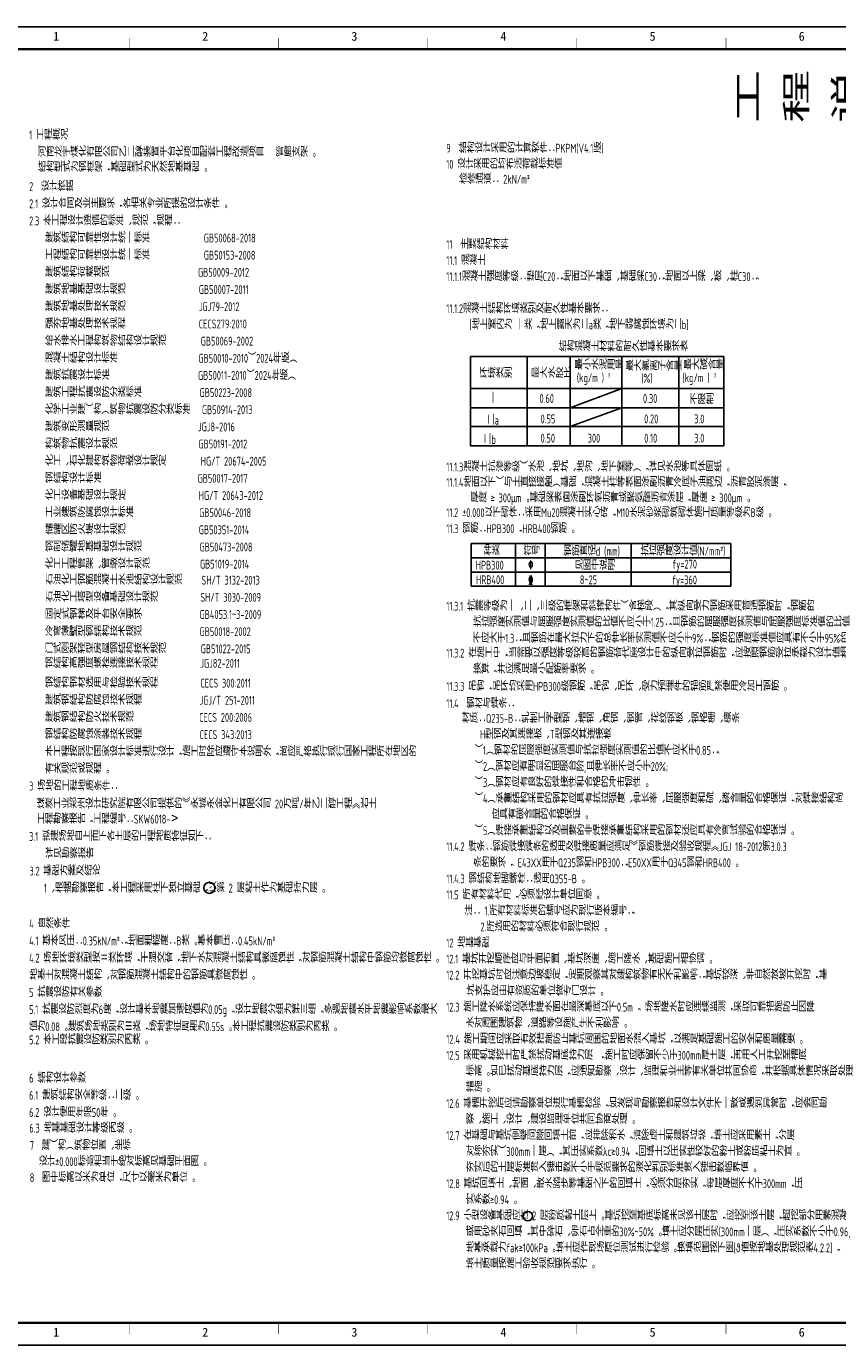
# Model space of a CAD drawing. Extents: x -294221 to 474257, y -25219 to 114942.
# Tile 2 of 69: x -253127 to -216587, y -11283 to 48167. Entities that reach past the tile are written whole.
import ezdxf
from ezdxf.enums import TextEntityAlignment as Align

# ---------------------------------------------------------------- set-up
doc = ezdxf.new("R2010")
doc.units = 0
doc.header["$LTSCALE"] = 1000
doc.layers.add('BORDER', color=7, linetype='Continuous')
doc.layers.add('说明', color=2, linetype='Continuous')
doc.styles.add('QC_宋体', font='txt')
doc.styles.add('TSSD_Rein', font='Tssdeng.shx', dxfattribs={"width": 0.7, "bigfont": '@@tssdchn.shx'})

# ---------------------------------------------------------------- blocks, each defined once
blk = doc.blocks.new('A1E图框')
for points, const_width in [([(0, 0), (841, 0), (841, 594), (0, 594)], 0.5), ([(25, 10), (831, 10), (831, 584), (25, 584)], 1)]:
    blk.add_lwpolyline(points, close=True, dxfattribs=dict(const_width=const_width))
at = {"const_width": 0.2}
for points in [[(92.17, 589), (92.17, 584)], [(159.33, 589), (159.33, 584)], [(226.5, 589), (226.5, 584)], [(293.67, 589), (293.67, 584)], [(360.83, 589), (360.83, 584)], [(92.17, 10), (92.17, 5)], [(159.33, 10), (159.33, 5)], [(226.5, 10), (226.5, 5)], [(293.67, 10), (293.67, 5)], [(360.83, 10), (360.83, 5)]]:
    blk.add_lwpolyline(points, dxfattribs=at)
at = {"style": 'QC_宋体'}
for s, p in [('1', (59.1, 589.78)), ('2', (126.27, 589.78)), ('3', (193.44, 589.78)), ('4', (260.61, 589.78)), ('5', (327.78, 589.78)), ('6', (394.95, 589.78)), ('1', (59.1, 5.78)), ('2', (126.27, 5.78)), ('3', (193.44, 5.78)), ('4', (260.61, 5.78)), ('5', (327.78, 5.78)), ('6', (394.95, 5.78))]:
    blk.add_text(s, height=4, dxfattribs=at).set_placement(p, align=Align.MIDDLE_CENTER)

msp = doc.modelspace()

# ---------------------------------------------------------------- linework, layer by layer
for p, q in [((-233127.22, 33296.681), (-221710.938, 33296.681)), ((-233127.22, 33296.681), (-233127.22, 29272.198)), ((-230563.776, 33296.681), (-230563.776, 29272.198)), ((-228632.247, 33296.681), (-228632.247, 29272.198)), ((-226309.815, 33296.681), (-226309.815, 29272.198)), ((-223734.444, 33296.681), (-223734.444, 29272.198)), ((-221710.938, 33296.681), (-221710.938, 29272.198)), ((-233127.22, 31850.934), (-221710.938, 31850.934)), ((-228632.247, 30981.698), (-226309.815, 31850.934)), ((-233127.22, 30981.698), (-221710.938, 30981.698)), ((-228632.247, 30141.435), (-226309.815, 30981.698)), ((-233127.22, 30141.435), (-221710.938, 30141.435)), ((-233127.22, 29272.198), (-221710.938, 29272.198))]:
    msp.add_line(p, q)
at = {"layer": 'BORDER'}
msp.add_lwpolyline([(-257698.734, -11257.991), (-257698.734, 48142.009), (-173598.734, 48142.009), (-173598.734, -11257.991)], close=True, dxfattribs=at)
at = {"layer": 'BORDER', "const_width": 50}
msp.add_lwpolyline([(-255198.734, -10257.991), (-255198.734, 47142.009), (-174598.734, 47142.009), (-174598.734, -10257.991)], close=True, dxfattribs=at)
at = {"layer": '说明', "color": 0}
for p, q in [((-233092.724, 24858.555), (-221390.679, 24858.555)), ((-233092.724, 24858.555), (-233092.724, 22938.555)), ((-231092.724, 24858.555), (-231092.724, 22938.555)), ((-229762.639, 22938.555), (-229762.639, 24858.555)), ((-225880.141, 24858.555), (-225880.141, 22938.555)), ((-221390.679, 24858.555), (-221390.679, 22938.555)), ((-233092.724, 24218.555), (-221390.679, 24218.555)), ((-233092.724, 23578.555), (-221390.679, 23578.555)), ((-233092.724, 22938.555), (-221390.679, 22938.555))]:
    msp.add_line(p, q, dxfattribs=at)
at = {"layer": '说明', "color": 3}
msp.add_circle((-244882.923, 9345.586), 250.328, dxfattribs=at)
at = {"layer": '说明', "color": 0}
msp.add_circle((-230539.152, -5447.37), 206.91, dxfattribs=at)

# ---------------------------------------------------------------- block references
at = {"xscale": 100, "yscale": 100, "zscale": 100}
msp.add_blockref('A1E图框', (-257698.734, -11257.991), dxfattribs=at)

# ---------------------------------------------------------------- texts
at = {"style": 'TSSD_Rein', "width": 0.7}
msp.add_text('工 程 说 明', height=2000, dxfattribs=at).set_placement((-217384.563, 45004.1), align=Align.MIDDLE)
for s, p in [('0.60', (-230015.481, 31198.24)), ('0.30', (-225352.409, 31198.24)), ('不限制', (-223251.331, 31148.24)), ('一', (-232292.638, 31198.24)), ('二a', (-232398.72, 30217.974)), ('0.55', (-229967.954, 30278.554)), ('0.20', (-225300.095, 30278.554)), ('3.0', (-223046.645, 30278.554)), ('二b', (-232545.441, 29348.737)), ('0.50', (-229967.954, 29409.317)), ('300', (-227843.476, 29409.317)), ('0.10', (-225300.095, 29409.317)), ('3.0', (-223046.645, 29409.317))]:
    msp.add_text(s, height=400, dxfattribs=at).set_placement(p)
at = {"layer": '说明', "color": 0, "style": 'TSSD_Rein', "width": 0.7}
for s, p in [('1 工程概况', (-253004.237, 43066.66)), ('9  结构设计采用的计算软件：PKPM(V4.1版)', (-234212.522, 42475.777)), ('10 设计采用的均布活荷载标准值', (-234212.522, 41752.7)), ('2  设计依据', (-253004.237, 40747.429)), ('2.1 设计合同及业主要求，各相关专业所提的设计条件。', (-253004.237, 39974.352)), ('2.3 本工程设计遵循的标准、规范，规程：', (-253004.237, 39201.275)), ('工程结构可靠性设计统一标准              GB50153-2008', (-252294.069, 37655.121)), ('11  主要结构材料', (-234212.522, 38137.316)), ('11.1 混凝土', (-234212.522, 37414.239)), ('建筑结构荷载规范                       GB50009-2012', (-252294.069, 36882.045)), ('建筑地基基础设计规范                   GB50007-2011', (-252294.069, 36108.968)), ('建筑地基处理技术规范                   JGJ79-2012', (-252294.069, 35335.891)), ('11.1.2混凝土结构环境类别及耐久性基本要求：', (-234212.522, 35245.008)), ('强夯地基处理技术规程                   CECS279:2010', (-252294.069, 34556.676)), ('[地上室内为 一类，地上露天为二a类，地下弱腐蚀环境为二b]', (-233178.742, 34521.931)), ('给水排水工程构筑物结构设计规范         GB50069-2002', (-252294.069, 33783.599)), ('结构混凝土材料的耐久性基本要求表', (-229155.507, 33533.418)), ('混凝土结构设计标准                     GB50010-2010（2024年版）', (-252294.069, 33010.522)), ('建筑抗震设计标准                       GB50011-2010（2024年版）', (-252294.069, 32237.445)), ('建筑工程抗震设防分类标准               GB50223-2008', (-252294.069, 31464.368)), ('化学工业建（构）筑物抗震设防分类标准   GB50914-2013', (-252294.069, 30691.291)), ('建筑变形测量规范                       JGJ8-2016', (-252294.069, 29918.214)), ('构筑物抗震设计规范                     GB50191-2012', (-252294.069, 29145.137)), ('化工、石化建构筑物荷载设计规定         HG/T 20674-2005', (-252294.069, 28372.06)), ('11.1.3混凝土抗渗等级（水池、地坑、地沟、地下室等），详见水池等具体图纸。', (-234212.522, 28110.288)), ('11.1.4地面以下（与土直接接触）基础，混凝土柱等表面涂刷沥青冷底子油两边，沥青胶泥涂层，', (-234212.522, 27416.091)), ('化工设备基础设计规定                   HG/T 20643-2012', (-252294.069, 26825.906)), ('厚度 ≥ 300μm。基础梁表面涂刷环氧沥青或聚氨酯沥青涂层，厚度 ≥ 300μm。', (-233120.437, 26721.895)), ('11.2 ±0.000以下砌体：采用Mu20混凝土实心砖，M10水泥砂浆砌筑砌体施工质量等级为B级。', (-234212.522, 26053.014)), ('储罐区防火堤设计规范                   GB50351-2014', (-252294.069, 25279.753)), ('11.3 钢筋：HPB300，HRB400钢筋。', (-234212.522, 25329.938)), ('钢制储罐地基基础设计规范               GB50473-2008', (-252294.069, 24506.676)), ('化工工程管架、管墩设计规范             GB51019-2014', (-252294.069, 23733.599)), ('HPB300', (-232884.163, 23686.759)), ('\x82', (-230528.307, 23704.836)), ('见图中说明', (-228422.677, 23667.874)), ('石油化工钢筋混凝土水池结构设计规范     SH/T 3132-2013', (-252294.069, 23009.318)), ('HRB400', (-232870.08, 23027.874)), ('\x84', (-230528.307, 23027.874)), ('8~25', (-228197.944, 23027.874)), ('石油化工塔型设备基础设计规范           SH/T 3030-2009', (-252294.069, 22236.241)), ('11.3.1 抗震等级为一、二、三级的框架和斜撑构件（含梯段），其纵向受力钢筋采用普通钢筋时，钢筋的', (-234212.522, 21837.763)), ('固定式钢梯及平台安全要求               GB4053.1~3-2009', (-252294.069, 21463.164)), ('抗拉强度实测值与屈服强度实测值的比值不应小于1.25；且钢筋的屈服强度实测值与屈服强度标准值的比值', (-233015.918, 21114.686)), ('冷弯薄壁型钢结构技术规范               GB50018-2002  ', (-252294.069, 20690.087)), ('不应大于1.3；且钢筋在最大拉力下的总伸长率实测值不应小于9%%%；钢筋的强度标准值应具有不小于95%%%的保证率。', (-233015.918, 20391.609)), ('门式刚架轻型房屋钢结构技术规范         GB51022-2015', (-252294.069, 19917.01)), ('11.3.2 在施工中，当需要以强度等级较高的钢筋替代原设计中的纵向受拉钢筋时，应按照钢筋受拉承载力设计值相等的原则', (-234212.522, 19723.983)), ('换算，并应满足最小配筋率要求。', (-233015.918, 19000.906)), ('钢结构钢材选用与检验技术规程           CECS 300:2011', (-252294.069, 18370.856)), ('11.3.3 吊钩，吊环均采用HPB300级钢筋，吊钩、吊环、受力预埋件的锚筋严禁使用冷加工钢筋。', (-234212.522, 18222.378)), ('建筑钢结构防腐蚀技术规程               JGJ/T 251-2011', (-252294.069, 17597.779)), ('11.4  钢材与焊条：', (-234212.522, 17449.803)), ('建筑钢结构防火技术规范                 CECS 200:2006', (-252294.069, 16824.702)), ('材质：Q235-B：轧制工字型钢、槽钢、角钢、钢管、花纹钢板、钢格栅、檩条', (-233518.884, 16783.971)), ('钢结构防腐蚀涂装技术规程               CECS 343:2013', (-252294.069, 16051.625)), ('H型钢及其连接板、T型钢及其连接板', (-232697.842, 16060.894)), ('本工程按现行国家设计标准进行设计，施工时除应遵守本说明外，尚应严格执行现行国家工程所在地区的', (-252294.069, 15278.548)), ('（1）钢材的屈服强度实测值与抗拉强度实测值的比值不应大于0.85；', (-232925.654, 15337.817)), ('有关规范或规程。', (-252294.069, 14505.472)), ('（2）钢材应有明显的屈服台阶,且伸长率不应小于20%%%;', (-232925.654, 14614.74)), ('（3）钢材应有良好的焊接性和合格的冲击韧性。', (-232925.654, 13891.663)), ('3 场地的工程地质条件：', (-253004.237, 13732.395)), ('（4）承重结构采用的钢材应具有抗拉强度、伸长率、屈服强度和硫、磷含量的合格保证，对焊接结构尚', (-232925.654, 13168.586)), ('应具有碳含量的合格保证。', (-232173.308, 12445.509)), ('3.1 拟建场地自上而下各土层的工程地质特征如下：', (-253004.237, 11460.134)), ('（5）焊接承重结构以及重要的非焊接承重结构采用的钢材还应具有冷弯试验的合格保证。', (-232925.654, 11722.432)), ('11.4.2 焊条：钢筋焊接焊条的选用及焊接质量应满足《钢筋焊接及验收规程》JGJ 18-2012第3.0.3', (-234212.522, 10999.355)), ('详见勘察报告', (-252277.621, 10687.057)), ('条的要求， E43XX用于Q235钢和HPB300；E50XX用于Q345钢和HRB400。', (-232991.532, 10276.279)), ('3.2 基础方案及结论', (-252988.244, 9904.945)), ('11.5 所有材料代用，必须经设计单位同意。', (-234212.522, 8830.125)), ('注： 1.所有材料标准的编号应为现行版本编号；', (-233397.13, 8107.048)), ('4 自然条件', (-253004.237, 7526.758)), ('2.所选用的材料必须符合现行规范。', (-232675.351, 7383.971)), ('12 地基基础', (-234212.522, 6660.894)), ('12.1 基坑开挖顺序应与平面布置、基坑深度、施工降水、基础施工相协调。', (-234212.522, 5937.817)), ('12.2 开挖基坑时应注意边坡稳定，定期观察其对建构筑物有无不利影响；基坑较深、非自然放坡开挖时，基', (-234212.522, 5214.74)), ('5 抗震设防有关参数', (-253004.237, 4434.45)), ('坑支护应由有资质的单位做专门设计。', (-233312.194, 4491.663)), ('12.3 施工降水系统应保持降水面在最深基底以下0.5m， 场地降水时应连续监测，采取可靠措施防止因降', (-234212.522, 3768.586)), ('水对周围建筑物、道路等设施产生不利影响。', (-233334.483, 3045.509)), ('12.4 施工期间应采取有效措施防止基坑周围的地面水流入基坑，以满足基础施工的安全和质量需要。', (-234212.522, 2322.432)), ('12.5 采用机械挖土时严禁扰动基底持力层 ，施工时应保留不少于300mm厚土层，再用人工开挖至槽底', (-234212.522, 1599.355)), ('标高。如已扰动基底持力层，应通知勘察、设计、监理和业主等有关单位共同协商，并根据具体情况采取处理', (-233334.483, 876.279)), ('6 结构设计参数', (-253004.237, 569.066)), ('措施。', (-233334.483, 153.202)), ('6.1 建筑结构安全等级：二级。', (-253004.237, -204.011)), ('6.2 设计使用年限50年。', (-253004.237, -977.088)), ('12.6 基槽开挖后应请勘察单位进行基槽检验，如发现与勘察报告和设计文件不一致或遇到异常时，应会同勘', (-234212.522, -569.875)), ('察、施工、设计、建设监理单位共同协商处理。', (-233334.483, -1292.952)), ('12.7 在基础与基坑侧壁间隙回填土前，应排除积水，清除虚土和建筑垃圾，填土应采用素土，分层', (-234212.522, -2016.029)), ('7  建（构）筑物位置、坐标', (-252976.66, -2467.508)), ('对称夯实（300mm一层），其压实系数λc≥0.94，回填土以压实性较好的粉土或粉质粘土为宜。', (-233334.483, -2739.106)), ('设计±0.000标高相当于绝对标高见基础平面图。', (-252560.049, -3190.585)), ('8  图中标高以米为单位，尺寸以毫米为单位。', (-252976.66, -3913.662)), ('夯实后的土层标准贯入锤击数不小于规范要求的液化判别标准贯入锤击数临界值。', (-233334.483, -3462.183)), ('12.8 基坑回填土、地面、散水踏步等基础之下的回填土，必须分层夯实，每层厚度不大于300mm，压', (-234212.522, -4185.26)), ('实系数≥0.94。', (-233334.483, -4908.337)), ('12.9 小型设备基础应在 2 层粉质黏土层上。基坑挖至基底标高未见该土层时，应挖至该土层，超挖部分用素混凝土垫至基础底', (-234212.522, -5631.414)), ('或用砂夹石回填，其中碎石、卵石占全重的30%%%~50%%%。填土应分层压实(300mm一层），压实系数不小于0.96,', (-233334.483, -6354.491)), ('地基承载力fak≥100kPa。填土应作现场原位测试进行检验。换填范围按下图[θ值按地基处理规范表4.2.2]，', (-233334.483, -7077.568)), ('填土质量按施工验收规范要求执行。', (-233334.483, -7800.645))]:
    msp.add_text(s, height=400, dxfattribs=at).set_placement(p)
at = {"layer": '说明', "color": 1, "style": 'TSSD_Rein', "width": 0.7}
for s, p in [('河南龙宇煤化有限公司乙二醇装置平台化项目配套工程改造项目   管廊支架。', (-252613.416, 42293.583)), ('结构型式为钢框架，基础型式为天然地基基础。', (-252608.707, 41616.006)), ('11.1.1混凝土强度等级：垫层C20；地面以下基础、基础梁C30；地面以上梁、板、柱C30；', (-234212.522, 36691.162)), ('11.4.3 钢结构地脚螺栓：选用Q355-B。', (-234212.522, 9553.202))]:
    msp.add_text(s, height=400, dxfattribs=at).set_placement(p)
at = {"layer": '说明', "color": 3, "style": 'TSSD_Rein', "width": 0.7}
for s, p in [('检修通道： 2kN/m\x8c2\x8d ', (-233642.308, 41078.546)), ('煤炭工业郑州设计研究院有限公司提供的《永城永金化工有限公司 20万吨/年乙二醇工程》岩土', (-252662.871, 12925.913)), ('工程勘察报告，工程编号：SKW6018-Ⅴ', (-252662.871, 12242.692)), ('1、根据勘察报告，本工程采用柱下独立基础，以第 2 层粘土作为基础持力层。', (-252336.994, 9131.868)), ('4.1 基本风压：0.35kN/m%%1402%%141；地面粗糙度：B类。基本雪压：0.45kN/m%%1402%%141 ', (-253004.237, 6753.681)), ('4.2 场地环境类型按Ⅱ类环境，干湿交替，地下水对混凝土结构具微腐蚀性，对钢筋混凝土结构中钢筋均微腐蚀性。', (-253004.237, 5980.604)), ('地基土对混凝土结构、对钢筋混凝土结构中的钢筋具微腐蚀性。', (-253004.237, 5207.527)), ('5.1 抗震设防烈度为6度，设计基本地震加速度值为0.05g，设计地震分组为第三组，多遇地震水平地震影响系数最大', (-253004.237, 3661.373)), ('值为0.08。建筑场地类别为Ⅲ类，场地特征周期为0.55s。本工程抗震设防类别为丙类。', (-253004.237, 2888.296)), ('5.2 本工段抗震设防类别为丙类。', (-253004.237, 2295.698)), ('6.3 地基基础设计等级丙级。', (-252994.426, -1683.417))]:
    msp.add_text(s, height=400, dxfattribs=at).set_placement(p)
at = {"layer": '说明', "color": 2, "style": 'TSSD_Rein', "width": 0.7}
for s, p in [('建筑结构可靠性设计统一标准              GB50068-2018', (-252294.069, 38428.198)), ('钢结构设计标准                         GB50017-2017', (-252294.069, 27598.983)), ('工业建筑防腐蚀设计标准                 GB50046-2018', (-252294.069, 26052.829))]:
    msp.add_text(s, height=400, dxfattribs=at).set_placement(p)
at = {"layer": '说明', "style": 'TSSD_Rein', "width": 0.7}
for s, height, p in [('环境类别', 400, (-232711.889, 32328.247)), ('最大水胶比', 400, (-230391.556, 32328.247)), ('最小水泥用量', 400, (-228435.104, 32704.917)), ('最大氯离子含量', 400, (-226151.916, 32651.345)), ('最大碱含量', 400, (-223527.629, 32704.917)), ('   (kg/m )', 400, (-228853.737, 32134.226)), ('3', 200, (-226946.098, 32347.289)), ('   (%)', 400, (-225947.899, 32112.244)), ('   (kg/m )', 400, (-224097.657, 32134.226)), ('3', 200, (-222177.691, 32351.081))]:
    msp.add_text(s, height=height, dxfattribs=at).set_placement(p)
at = {"layer": '说明', "color": 0, "style": 'TSSD_Rein', "width": 0.7}
for s, p in [('种类', (-232533.262, 24735.174)), ('符号', (-230731.185, 24735.174)), ('钢筋直径d (mm)', (-228936.239, 24712.787)), ('抗拉强度设计值(N/mm\x8c2\x8d)', (-225462.272, 24721.301)), ('fy=270', (-224029.5, 24131.646)), ('fy=360', (-224042.183, 23422.654))]:
    msp.add_text(s, height=400, dxfattribs=at).set_placement(p, align=Align.TOP_LEFT)
msp.add_text('钢结构高强度螺栓连接技术规程           JGJ82-2011', height=400, dxfattribs=at).set_placement((-252294.069, 19143.933), align=Align.BOTTOM_LEFT)

doc.saveas('drawing.dxf')
